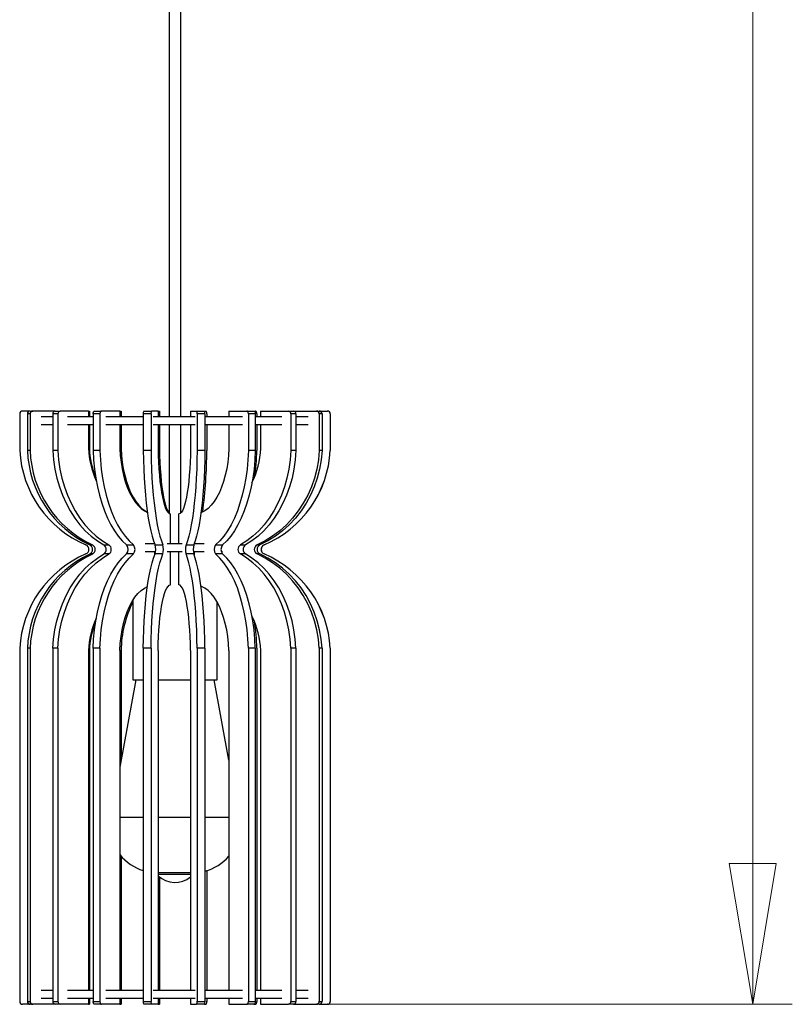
# Model space of a CAD drawing. Header units: millimetres. Extents: x 130.9 to 166.5, y 61.4 to 161.
# Tile 1 of 4: x 130.9 to 150.4, y 61.4 to 86.3. Entities that reach past the tile are written whole.
import ezdxf

# ---------------------------------------------------------------- set-up
doc = ezdxf.new("R2010")
doc.units = ezdxf.units.MM
doc.styles.add('SLDTEXTSTYLE0', font='TXT', dxfattribs={"width": 0.75})
doc.dimstyles.new('SLDDIMSTYLE0', dxfattribs={"dimtxt": 3.5, "dimasz": 3.556, "dimexe": 0, "dimexo": 0.0625, "dimgap": 0.875, "dimtad": 1, "dimdec": 0, "dimlfac": 20, "dimrnd": 1e-09, "dimzin": 12, "dimdsep": 46, "dimtxsty": 'SLDTEXTSTYLE0', "dimblk1": 'CLOSED', "dimblk2": 'CLOSED', "dimsah": 1, "dimcen": 0.09, "dimadec": 0, "dimazin": 3, "dimtfac": 1, "dimtdec": 0, "dimtofl": 0, "dimtmove": 0, "dimatfit": 3, "dimldrblk": 'CLOSED', "dimfxl": 0, "dimfrac": 2, "dimtolj": 1, "dimtzin": 12, "dimarcsym": 0})

# ---------------------------------------------------------------- blocks, each defined once
blk = doc.blocks.new('_Closed')
at = {"color": 0, "linetype": 'ByBlock', "lineweight": -2}
for p, q in [((-1, 0.166667), (0, 0)), ((-1, 0.166667), (-1, -0.166667)), ((0, 0), (-1, -0.166667)), ((0, 0), (-1, 0))]:
    blk.add_line(p, q, dxfattribs=at)
blk = doc.blocks.new('_D')
at = {"color": 7, "linetype": 'Continuous', "lineweight": 0}
for p, q in [((137.181, 133.929), (150.407, 133.929)), ((149.407, 133.929), (149.407, 61.423)), ((138.675, 61.423), (150.407, 61.423))]:
    blk.add_line(p, q, dxfattribs=at)
at = {"color": 7, "linetype": 'Continuous', "lineweight": 18, "xscale": 3.556, "yscale": 3.556}
for p, rotation in [((149.407, 133.929, 8.576), 90.0000000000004), ((149.407, 61.423, 8.576), 270.0000000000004)]:
    blk.add_blockref('_Closed', p, dxfattribs=dict(at, rotation=rotation))
at = {"color": 7, "linetype": 'Continuous', "lineweight": 18, "insert": (144.895, 95.609), "char_height": 3.5, "attachment_point": 1, "rotation": 90, "style": 'SLDTEXTSTYLE0'}
blk.add_mtext('1450', dxfattribs=at)

msp = doc.modelspace()

# ---------------------------------------------------------------- linework, layer by layer
at = {"color": 7, "linetype": 'Continuous', "lineweight": 25}
for p, q in [((134.656, 130.129), (134.656, 76.273)), ((134.956, 76.273), (134.956, 130.129)), ((130.88, 76.348), (130.88, 75.423)), ((131.146, 76.423), (130.955, 76.423)), ((131.076, 76.348), (131.076, 75.423)), ((131.143, 76.348), (131.076, 76.348)), ((131.143, 76.348), (131.143, 75.423)), ((131.146, 76.423), (131.214, 76.423)), ((131.778, 76.423), (131.214, 76.423)), ((131.72, 76.273), (131.427, 76.273)), ((131.72, 76.348), (131.72, 75.423)), ((131.847, 76.348), (131.72, 76.348)), ((131.778, 76.423), (131.905, 76.423)), ((131.847, 76.348), (131.847, 75.423)), ((132.617, 76.423), (131.905, 76.423)), ((132.736, 76.273), (132.085, 76.273)), ((132.617, 76.423), (132.617, 76.273)), ((132.617, 76.423), (132.641, 76.423)), ((132.641, 76.423), (132.641, 76.273)), ((132.736, 76.348), (132.736, 75.423)), ((132.909, 76.348), (132.736, 76.348)), ((132.774, 76.423), (132.947, 76.423)), ((132.909, 76.348), (132.909, 75.423)), ((133.414, 76.423), (132.947, 76.423)), ((134.002, 76.273), (133.061, 76.273)), ((133.414, 76.423), (133.446, 76.423)), ((133.414, 76.423), (133.414, 76.273)), ((133.446, 76.423), (133.446, 76.273)), ((134.199, 76.348), (134.002, 76.348)), ((134.002, 76.348), (134.002, 75.423)), ((134.016, 76.423), (134.212, 76.423)), ((134.199, 76.348), (134.199, 75.423)), ((134.379, 76.423), (134.212, 76.423)), ((135.314, 76.273), (134.253, 76.273)), ((134.379, 76.423), (134.379, 76.273)), ((134.379, 76.423), (134.414, 76.423)), ((134.414, 76.423), (134.414, 76.273)), ((135.197, 76.423), (135.197, 76.273)), ((135.197, 76.423), (135.352, 76.423)), ((135.352, 76.423), (135.55, 76.423)), ((135.562, 76.348), (135.365, 76.348)), ((135.365, 76.348), (135.365, 75.423)), ((135.55, 76.423), (135.596, 76.423)), ((135.562, 76.348), (135.562, 75.423)), ((136.511, 76.273), (135.562, 76.273)), ((135.609, 76.348), (135.609, 76.273)), ((136.166, 76.423), (136.166, 76.273)), ((136.166, 76.423), (136.623, 76.423)), ((136.623, 76.423), (136.797, 76.423)), ((136.66, 76.348), (136.66, 75.423)), ((136.834, 76.348), (136.66, 76.348)), ((136.797, 76.423), (136.838, 76.423)), ((136.834, 76.348), (136.834, 75.423)), ((137.503, 76.273), (136.834, 76.273)), ((136.875, 76.348), (136.875, 76.273)), ((136.97, 76.423), (136.97, 76.273)), ((136.97, 76.423), (137.675, 76.423)), ((137.675, 76.423), (137.805, 76.423)), ((137.732, 76.348), (137.732, 75.423)), ((137.862, 76.348), (137.732, 76.348)), ((137.805, 76.423), (138.381, 76.423)), ((137.862, 76.348), (137.862, 75.423)), ((138.168, 76.273), (137.862, 76.273)), ((138.381, 76.423), (138.45, 76.423)), ((138.45, 76.423), (138.655, 76.423)), ((138.451, 76.348), (138.451, 75.423)), ((138.521, 76.348), (138.451, 76.348)), ((138.521, 76.348), (138.521, 75.423)), ((138.655, 76.423), (138.656, 76.423)), ((138.731, 76.348), (138.73, 76.348)), ((138.73, 76.348), (138.73, 75.423)), ((138.731, 76.348), (138.731, 75.423)), ((131.72, 76.073), (131.427, 76.073)), ((132.736, 76.073), (132.085, 76.073)), ((132.617, 76.073), (132.617, 75.477)), ((132.641, 76.073), (132.641, 75.477)), ((134.002, 76.073), (133.061, 76.073)), ((133.414, 76.073), (133.414, 75.477)), ((133.446, 76.073), (133.446, 75.477)), ((135.314, 76.073), (134.253, 76.073)), ((134.379, 76.073), (134.379, 75.477)), ((134.414, 76.073), (134.414, 75.477)), ((134.656, 76.073), (134.656, 73.832)), ((134.956, 73.848), (134.956, 76.073)), ((135.197, 76.073), (135.197, 75.477)), ((136.511, 76.073), (135.562, 76.073)), ((135.609, 76.073), (135.609, 75.423)), ((136.166, 76.073), (136.166, 75.477)), ((137.503, 76.073), (136.834, 76.073)), ((136.875, 76.073), (136.875, 75.423)), ((136.97, 76.073), (136.97, 75.477)), ((138.168, 76.073), (137.862, 76.073)), ((132.617, 75.477), (132.641, 75.477)), ((133.414, 75.477), (133.446, 75.477)), ((134.379, 75.477), (134.414, 75.477)), ((131.143, 75.423), (131.076, 75.423)), ((131.847, 75.423), (131.72, 75.423)), ((132.909, 75.423), (132.736, 75.423)), ((134.199, 75.423), (134.002, 75.423)), ((135.562, 75.423), (135.365, 75.423)), ((136.834, 75.423), (136.66, 75.423)), ((137.862, 75.423), (137.732, 75.423)), ((138.521, 75.423), (138.451, 75.423)), ((138.731, 75.423), (138.73, 75.423)), ((134.693, 73.073), (134.693, 73.82)), ((134.904, 73.073), (134.904, 73.82)), ((132.652, 73.038), (132.719, 73.038)), ((133.008, 73.038), (133.136, 73.038)), ((133.582, 73.038), (133.754, 73.038)), ((134.054, 73.073), (134.289, 73.073)), ((134.303, 73.038), (134.5, 73.038)), ((134.606, 73.073), (134.985, 73.073)), ((135.085, 73.038), (135.282, 73.038)), ((135.3, 73.073), (135.3, 73.087)), ((135.3, 73.073), (135.539, 73.073)), ((135.833, 73.038), (136.006, 73.038)), ((136.457, 73.038), (136.586, 73.038)), ((136.882, 73.038), (136.952, 73.038)), ((137.057, 73.038), (137.058, 73.038)), ((132.719, 72.808), (132.652, 72.808)), ((133.136, 72.808), (133.008, 72.808)), ((133.754, 72.808), (133.582, 72.808)), ((133.593, 72.873), (133.615, 72.873)), ((134.054, 72.873), (134.315, 72.873)), ((134.298, 72.797), (134.298, 72.873)), ((134.5, 72.808), (134.303, 72.808)), ((134.606, 72.873), (134.985, 72.873)), ((134.693, 72.025), (134.693, 72.873)), ((134.904, 72.025), (134.904, 72.873)), ((135.282, 72.808), (135.085, 72.808)), ((135.271, 72.873), (135.539, 72.873)), ((135.3, 72.758), (135.3, 72.873)), ((136.006, 72.808), (135.833, 72.808)), ((135.98, 72.873), (136.005, 72.873)), ((136.586, 72.808), (136.457, 72.808)), ((136.952, 72.808), (136.882, 72.808)), ((137.058, 72.808), (137.057, 72.808)), ((133.743, 71.638), (133.743, 69.623)), ((135.868, 69.623), (135.868, 71.597)), ((130.88, 70.423), (130.88, 61.498)), ((131.143, 70.423), (131.076, 70.423)), ((131.076, 70.423), (131.076, 61.498)), ((131.143, 70.423), (131.143, 61.498)), ((131.847, 70.423), (131.72, 70.423)), ((131.72, 70.423), (131.72, 61.498)), ((131.847, 70.423), (131.847, 61.498)), ((132.617, 70.368), (132.617, 61.773)), ((132.617, 70.368), (132.641, 70.368)), ((132.641, 70.368), (132.641, 61.773)), ((132.909, 70.423), (132.736, 70.423)), ((132.736, 70.423), (132.736, 61.498)), ((132.909, 70.423), (132.909, 61.498)), ((133.414, 70.368), (133.446, 70.368)), ((133.414, 70.368), (133.414, 61.773)), ((133.446, 70.368), (133.446, 67.595)), ((134.199, 70.423), (134.002, 70.423)), ((134.002, 70.423), (134.002, 61.498)), ((134.199, 70.423), (134.199, 61.498)), ((134.379, 70.368), (134.379, 61.773)), ((135.197, 70.368), (135.197, 61.773)), ((135.365, 70.423), (135.365, 61.498)), ((135.562, 70.423), (135.365, 70.423)), ((135.562, 70.423), (135.562, 61.498)), ((136.166, 70.368), (136.166, 61.773)), ((136.66, 70.423), (136.66, 61.498)), ((136.834, 70.423), (136.66, 70.423)), ((136.834, 70.423), (136.834, 61.498)), ((136.875, 70.423), (136.875, 61.773)), ((136.97, 70.368), (136.97, 61.773)), ((137.732, 70.423), (137.732, 61.498)), ((137.862, 70.423), (137.732, 70.423)), ((137.862, 70.423), (137.862, 61.498)), ((138.451, 70.423), (138.451, 61.498)), ((138.521, 70.423), (138.451, 70.423)), ((138.521, 70.423), (138.521, 61.498)), ((138.73, 70.423), (138.73, 61.498)), ((138.731, 70.423), (138.73, 70.423)), ((138.731, 70.423), (138.731, 61.498)), ((133.819, 69.623), (133.414, 67.422)), ((133.743, 69.623), (134.002, 69.623)), ((134.379, 69.623), (135.197, 69.623)), ((135.562, 69.623), (135.868, 69.623)), ((136.166, 67.595), (135.793, 69.623)), ((133.446, 65.168), (133.446, 61.773)), ((135.609, 64.804), (135.609, 61.773)), ((134.414, 64.642), (134.414, 61.773)), ((131.72, 61.773), (131.427, 61.773)), ((132.736, 61.773), (132.085, 61.773)), ((134.002, 61.773), (133.061, 61.773)), ((135.314, 61.773), (134.253, 61.773)), ((136.511, 61.773), (135.562, 61.773)), ((137.503, 61.773), (136.834, 61.773)), ((138.168, 61.773), (137.862, 61.773)), ((131.076, 61.498), (131.143, 61.498)), ((131.72, 61.573), (131.427, 61.573)), ((131.72, 61.498), (131.847, 61.498)), ((132.736, 61.573), (132.085, 61.573)), ((132.617, 61.573), (132.617, 61.423)), ((132.641, 61.573), (132.641, 61.423)), ((132.736, 61.498), (132.909, 61.498)), ((134.002, 61.573), (133.061, 61.573)), ((133.414, 61.573), (133.414, 61.423)), ((133.446, 61.573), (133.446, 61.423)), ((134.002, 61.498), (134.199, 61.498)), ((135.314, 61.573), (134.253, 61.573)), ((134.379, 61.573), (134.379, 61.423)), ((134.414, 61.573), (134.414, 61.423)), ((135.197, 61.573), (135.197, 61.423)), ((135.365, 61.498), (135.562, 61.498)), ((136.511, 61.573), (135.562, 61.573)), ((135.609, 61.573), (135.609, 61.498)), ((136.166, 61.573), (136.166, 61.423)), ((136.66, 61.498), (136.834, 61.498)), ((137.503, 61.573), (136.834, 61.573)), ((136.875, 61.573), (136.875, 61.498)), ((136.97, 61.573), (136.97, 61.423)), ((137.732, 61.498), (137.862, 61.498)), ((138.168, 61.573), (137.862, 61.573)), ((138.451, 61.498), (138.521, 61.498)), ((138.73, 61.498), (138.731, 61.498)), ((131.146, 61.423), (130.955, 61.423)), ((131.214, 61.423), (131.146, 61.423)), ((131.778, 61.423), (131.214, 61.423)), ((131.905, 61.423), (131.778, 61.423)), ((132.617, 61.423), (131.905, 61.423)), ((132.617, 61.423), (132.641, 61.423)), ((132.947, 61.423), (132.774, 61.423)), ((133.414, 61.423), (132.947, 61.423)), ((133.414, 61.423), (133.446, 61.423)), ((134.212, 61.423), (134.016, 61.423)), ((134.379, 61.423), (134.212, 61.423)), ((134.379, 61.423), (134.414, 61.423)), ((135.197, 61.423), (135.352, 61.423)), ((135.55, 61.423), (135.352, 61.423)), ((135.55, 61.423), (135.596, 61.423)), ((136.166, 61.423), (136.623, 61.423)), ((136.797, 61.423), (136.623, 61.423)), ((136.797, 61.423), (136.838, 61.423)), ((136.97, 61.423), (137.675, 61.423)), ((137.805, 61.423), (137.675, 61.423)), ((137.805, 61.423), (138.381, 61.423)), ((138.45, 61.423), (138.381, 61.423)), ((138.45, 61.423), (138.655, 61.423)), ((138.656, 61.423), (138.655, 61.423))]:
    msp.add_line(p, q, dxfattribs=at)
at = {"color": 8, "linetype": 'Continuous', "lineweight": 25}
for p, q in [((133.414, 66.154), (134.002, 66.154)), ((134.379, 66.154), (135.197, 66.154)), ((135.562, 66.154), (136.166, 66.154)), ((134.379, 64.758), (135.197, 64.758)), ((134.379, 64.709), (135.197, 64.709))]:
    msp.add_line(p, q, dxfattribs=at)
at = {"color": 7, "linetype": 'Continuous', "lineweight": 25, "flags": 128}
for points in [[(132.736, 76.348), (132.737, 76.362), (132.739, 76.377), (132.743, 76.389), (132.747, 76.401), (132.753, 76.41), (132.76, 76.417), (132.767, 76.421), (132.774, 76.423)], [(132.947, 76.423), (132.939, 76.421), (132.932, 76.417), (132.926, 76.41), (132.92, 76.401), (132.915, 76.389), (132.912, 76.377), (132.909, 76.362), (132.909, 76.348)], [(136.66, 76.348), (136.66, 76.362), (136.658, 76.377), (136.654, 76.389), (136.65, 76.401), (136.644, 76.41), (136.638, 76.417), (136.631, 76.421), (136.623, 76.423)], [(136.797, 76.423), (136.804, 76.421), (136.811, 76.417), (136.818, 76.41), (136.823, 76.401), (136.828, 76.389), (136.831, 76.377), (136.834, 76.362), (136.834, 76.348)], [(136.875, 76.348), (136.875, 76.362), (136.873, 76.377), (136.869, 76.389), (136.864, 76.401), (136.859, 76.41), (136.852, 76.417), (136.845, 76.421), (136.838, 76.423)], [(133.414, 75.477), (133.423, 75.301), (133.442, 75.128), (133.469, 74.959), (133.504, 74.797), (133.548, 74.642), (133.599, 74.497), (133.658, 74.363), (133.723, 74.241), (133.794, 74.133), (133.87, 74.039), (133.95, 73.962), (134.034, 73.9), (134.109, 73.861)], [(133.446, 75.477), (133.455, 75.301), (133.473, 75.128), (133.499, 74.959), (133.534, 74.797), (133.577, 74.642), (133.627, 74.497), (133.684, 74.363), (133.748, 74.241), (133.817, 74.133), (133.892, 74.039), (133.97, 73.962), (134.053, 73.9), (134.107, 73.869)], [(134.379, 75.477), (134.382, 75.301), (134.388, 75.128), (134.398, 74.959), (134.411, 74.797), (134.426, 74.642), (134.444, 74.497), (134.465, 74.363), (134.488, 74.241), (134.513, 74.133), (134.541, 74.039), (134.569, 73.962), (134.599, 73.9), (134.63, 73.856), (134.661, 73.829), (134.693, 73.82)], [(134.414, 75.477), (134.417, 75.301), (134.423, 75.128), (134.432, 74.959), (134.444, 74.797), (134.459, 74.642), (134.476, 74.497), (134.495, 74.363), (134.517, 74.241), (134.54, 74.133), (134.565, 74.039), (134.592, 73.962), (134.62, 73.9), (134.648, 73.856), (134.656, 73.848)], [(135.197, 75.477), (135.194, 75.301), (135.188, 75.128), (135.179, 74.959), (135.167, 74.797), (135.153, 74.642), (135.136, 74.497), (135.117, 74.363), (135.095, 74.241), (135.072, 74.133), (135.046, 74.039), (135.02, 73.962), (134.992, 73.9), (134.963, 73.856), (134.934, 73.829), (134.904, 73.82)], [(136.166, 75.477), (136.157, 75.301), (136.139, 75.128), (136.112, 74.959), (136.077, 74.797), (136.035, 74.642), (135.984, 74.497), (135.927, 74.363), (135.864, 74.241), (135.794, 74.133), (135.72, 74.039), (135.641, 73.962), (135.559, 73.9), (135.474, 73.856), (135.461, 73.851)], [(131.72, 75.423), (131.737, 75.188), (131.771, 74.956), (131.819, 74.728), (131.882, 74.507), (131.959, 74.293), (132.051, 74.089), (132.155, 73.896), (132.272, 73.715), (132.4, 73.548), (132.539, 73.395), (132.687, 73.259), (132.844, 73.139), (133.008, 73.038)], [(131.847, 75.423), (131.865, 75.188), (131.898, 74.956), (131.946, 74.728), (132.01, 74.507), (132.087, 74.293), (132.178, 74.089), (132.283, 73.896), (132.4, 73.715), (132.528, 73.548), (132.667, 73.395), (132.815, 73.259), (132.972, 73.139), (133.136, 73.038)], [(132.736, 75.423), (132.748, 75.188), (132.769, 74.956), (132.801, 74.728), (132.843, 74.507), (132.893, 74.293), (132.953, 74.089), (133.022, 73.896), (133.098, 73.715), (133.183, 73.548), (133.274, 73.395), (133.371, 73.259), (133.474, 73.139), (133.582, 73.038)], [(132.909, 75.423), (132.92, 75.188), (132.942, 74.956), (132.974, 74.728), (133.015, 74.507), (133.066, 74.293), (133.126, 74.089), (133.194, 73.896), (133.271, 73.715), (133.355, 73.548), (133.446, 73.395), (133.544, 73.259), (133.647, 73.139), (133.754, 73.038)], [(134.002, 75.423), (134.006, 75.188), (134.014, 74.956), (134.025, 74.728), (134.04, 74.507), (134.058, 74.293), (134.079, 74.089), (134.104, 73.896), (134.131, 73.715), (134.161, 73.548), (134.193, 73.395), (134.228, 73.259), (134.264, 73.139), (134.303, 73.038)], [(134.199, 75.423), (134.203, 75.188), (134.211, 74.956), (134.222, 74.728), (134.237, 74.507), (134.255, 74.293), (134.276, 74.089), (134.3, 73.896), (134.328, 73.715), (134.358, 73.548), (134.39, 73.395), (134.425, 73.259), (134.461, 73.139), (134.5, 73.038)], [(135.365, 75.423), (135.361, 75.188), (135.354, 74.956), (135.343, 74.728), (135.33, 74.507), (135.313, 74.293), (135.293, 74.089), (135.27, 73.896), (135.245, 73.715), (135.217, 73.548), (135.187, 73.395), (135.154, 73.259), (135.12, 73.139), (135.085, 73.038)], [(135.562, 75.423), (135.558, 75.188), (135.551, 74.956), (135.541, 74.728), (135.527, 74.507), (135.51, 74.293), (135.49, 74.089), (135.467, 73.896), (135.442, 73.715), (135.414, 73.548), (135.384, 73.395), (135.352, 73.259), (135.317, 73.139), (135.282, 73.038)], [(136.66, 75.423), (136.649, 75.188), (136.628, 74.956), (136.597, 74.728), (136.556, 74.507), (136.506, 74.293), (136.448, 74.089), (136.381, 73.896), (136.306, 73.715), (136.223, 73.548), (136.134, 73.395), (136.039, 73.259), (135.938, 73.139), (135.833, 73.038)], [(136.834, 75.423), (136.823, 75.188), (136.802, 74.956), (136.771, 74.728), (136.73, 74.507), (136.68, 74.293), (136.622, 74.089), (136.555, 73.896), (136.48, 73.715), (136.397, 73.548), (136.308, 73.395), (136.213, 73.259), (136.112, 73.139), (136.006, 73.038)], [(137.732, 75.423), (137.715, 75.188), (137.682, 74.956), (137.634, 74.728), (137.572, 74.507), (137.495, 74.293), (137.405, 74.089), (137.301, 73.896), (137.186, 73.715), (137.059, 73.548), (136.921, 73.395), (136.775, 73.259), (136.619, 73.139), (136.457, 73.038)], [(137.862, 75.423), (137.844, 75.188), (137.811, 74.956), (137.764, 74.728), (137.701, 74.507), (137.624, 74.293), (137.534, 74.089), (137.431, 73.896), (137.315, 73.715), (137.188, 73.548), (137.051, 73.395), (136.904, 73.259), (136.749, 73.139), (136.586, 73.038)], [(138.451, 75.423), (138.429, 75.188), (138.389, 74.956), (138.33, 74.728), (138.254, 74.507), (138.159, 74.293), (138.048, 74.089), (137.921, 73.896), (137.779, 73.715), (137.623, 73.548), (137.453, 73.395), (137.273, 73.259), (137.082, 73.139), (136.882, 73.038)], [(138.521, 75.423), (138.499, 75.188), (138.459, 74.956), (138.4, 74.728), (138.323, 74.507), (138.229, 74.293), (138.118, 74.089), (137.99, 73.896), (137.848, 73.715), (137.692, 73.548), (137.523, 73.395), (137.342, 73.259), (137.151, 73.139), (136.952, 73.038)], [(131.72, 70.423), (131.737, 70.658), (131.771, 70.89), (131.819, 71.117), (131.882, 71.339), (131.959, 71.552), (132.051, 71.757), (132.155, 71.95), (132.272, 72.131), (132.4, 72.298), (132.539, 72.45), (132.687, 72.587), (132.844, 72.706), (133.008, 72.808)], [(131.847, 70.423), (131.865, 70.658), (131.898, 70.89), (131.946, 71.117), (132.01, 71.339), (132.087, 71.552), (132.178, 71.757), (132.283, 71.95), (132.4, 72.131), (132.528, 72.298), (132.667, 72.45), (132.815, 72.587), (132.972, 72.706), (133.136, 72.808)], [(132.736, 70.423), (132.748, 70.658), (132.769, 70.89), (132.801, 71.117), (132.843, 71.339), (132.893, 71.552), (132.953, 71.757), (133.022, 71.95), (133.098, 72.131), (133.183, 72.298), (133.274, 72.45), (133.371, 72.587), (133.474, 72.706), (133.582, 72.808)], [(132.909, 70.423), (132.92, 70.658), (132.942, 70.89), (132.974, 71.117), (133.015, 71.339), (133.066, 71.552), (133.126, 71.757), (133.194, 71.95), (133.271, 72.131), (133.355, 72.298), (133.446, 72.45), (133.544, 72.587), (133.647, 72.706), (133.754, 72.808)], [(134.002, 70.423), (134.006, 70.658), (134.014, 70.89), (134.025, 71.117), (134.04, 71.339), (134.058, 71.552), (134.079, 71.757), (134.104, 71.95), (134.131, 72.131), (134.161, 72.298), (134.193, 72.45), (134.228, 72.587), (134.264, 72.706), (134.303, 72.808)], [(134.199, 70.423), (134.203, 70.658), (134.211, 70.89), (134.222, 71.117), (134.237, 71.339), (134.255, 71.552), (134.276, 71.757), (134.3, 71.95), (134.328, 72.131), (134.358, 72.298), (134.39, 72.45), (134.425, 72.587), (134.461, 72.706), (134.5, 72.808)], [(135.365, 70.423), (135.361, 70.658), (135.354, 70.89), (135.343, 71.117), (135.33, 71.339), (135.313, 71.552), (135.293, 71.757), (135.27, 71.95), (135.245, 72.131), (135.217, 72.298), (135.187, 72.45), (135.154, 72.587), (135.12, 72.706), (135.085, 72.808)], [(135.562, 70.423), (135.558, 70.658), (135.551, 70.89), (135.541, 71.117), (135.527, 71.339), (135.51, 71.552), (135.49, 71.757), (135.467, 71.95), (135.442, 72.131), (135.414, 72.298), (135.384, 72.45), (135.352, 72.587), (135.317, 72.706), (135.282, 72.808)], [(136.66, 70.423), (136.649, 70.658), (136.628, 70.89), (136.597, 71.117), (136.556, 71.339), (136.506, 71.552), (136.448, 71.757), (136.381, 71.95), (136.306, 72.131), (136.223, 72.298), (136.134, 72.45), (136.039, 72.587), (135.938, 72.706), (135.833, 72.808)], [(136.834, 70.423), (136.823, 70.658), (136.802, 70.89), (136.771, 71.117), (136.73, 71.339), (136.68, 71.552), (136.622, 71.757), (136.555, 71.95), (136.48, 72.131), (136.397, 72.298), (136.308, 72.45), (136.213, 72.587), (136.112, 72.706), (136.006, 72.808)], [(137.732, 70.423), (137.715, 70.658), (137.682, 70.89), (137.634, 71.117), (137.572, 71.339), (137.495, 71.552), (137.405, 71.757), (137.301, 71.95), (137.186, 72.131), (137.059, 72.298), (136.921, 72.45), (136.775, 72.587), (136.619, 72.706), (136.457, 72.808)], [(137.862, 70.423), (137.844, 70.658), (137.811, 70.89), (137.764, 71.117), (137.701, 71.339), (137.624, 71.552), (137.534, 71.757), (137.431, 71.95), (137.315, 72.131), (137.188, 72.298), (137.051, 72.45), (136.904, 72.587), (136.749, 72.706), (136.586, 72.808)], [(138.451, 70.423), (138.429, 70.658), (138.389, 70.89), (138.33, 71.117), (138.254, 71.339), (138.159, 71.552), (138.048, 71.757), (137.921, 71.95), (137.779, 72.131), (137.623, 72.298), (137.453, 72.45), (137.273, 72.587), (137.082, 72.706), (136.882, 72.808)], [(138.521, 70.423), (138.499, 70.658), (138.459, 70.89), (138.4, 71.117), (138.323, 71.339), (138.229, 71.552), (138.118, 71.757), (137.99, 71.95), (137.848, 72.131), (137.692, 72.298), (137.523, 72.45), (137.342, 72.587), (137.151, 72.706), (136.952, 72.808)], [(133.414, 70.368), (133.423, 70.544), (133.442, 70.718), (133.469, 70.887), (133.504, 71.049), (133.548, 71.204), (133.599, 71.349), (133.658, 71.483), (133.723, 71.605), (133.794, 71.713), (133.87, 71.806), (133.95, 71.884), (134.034, 71.945), (134.109, 71.985)], [(134.379, 70.368), (134.382, 70.544), (134.388, 70.718), (134.398, 70.887), (134.411, 71.049), (134.426, 71.204), (134.444, 71.349), (134.465, 71.483), (134.488, 71.605), (134.513, 71.713), (134.541, 71.806), (134.569, 71.884), (134.599, 71.945), (134.63, 71.99), (134.661, 72.016), (134.693, 72.025)], [(135.197, 70.368), (135.194, 70.544), (135.188, 70.718), (135.179, 70.887), (135.167, 71.049), (135.153, 71.204), (135.136, 71.349), (135.117, 71.483), (135.095, 71.605), (135.072, 71.713), (135.046, 71.806), (135.02, 71.884), (134.992, 71.945), (134.963, 71.99), (134.934, 72.016), (134.904, 72.025)], [(136.166, 70.368), (136.157, 70.544), (136.139, 70.718), (136.112, 70.887), (136.077, 71.049), (136.035, 71.204), (135.984, 71.349), (135.927, 71.483), (135.864, 71.605), (135.794, 71.713), (135.72, 71.806), (135.641, 71.884), (135.559, 71.945), (135.474, 71.99), (135.461, 71.995)], [(132.774, 61.423), (132.767, 61.424), (132.76, 61.429), (132.753, 61.435), (132.747, 61.445), (132.743, 61.456), (132.739, 61.469), (132.737, 61.483), (132.736, 61.498)], [(132.909, 61.498), (132.909, 61.483), (132.912, 61.469), (132.915, 61.456), (132.92, 61.445), (132.926, 61.435), (132.932, 61.429), (132.939, 61.424), (132.947, 61.423)], [(136.623, 61.423), (136.631, 61.424), (136.638, 61.429), (136.644, 61.435), (136.65, 61.445), (136.654, 61.456), (136.658, 61.469), (136.66, 61.483), (136.66, 61.498)], [(136.834, 61.498), (136.834, 61.483), (136.831, 61.469), (136.828, 61.456), (136.823, 61.445), (136.818, 61.435), (136.811, 61.429), (136.804, 61.424), (136.797, 61.423)], [(136.838, 61.423), (136.845, 61.424), (136.852, 61.429), (136.859, 61.435), (136.864, 61.445), (136.869, 61.456), (136.873, 61.469), (136.875, 61.483), (136.875, 61.498)]]:
    msp.add_lwpolyline(points, dxfattribs=at)
at = {"color": 7, "linetype": 'Continuous', "lineweight": 25}
for centre, radius, start, end in [((130.955, 76.348), 0.075, 90.0005, 180.0005), ((131.149, 76.35), 0.0729, 91.7689, 181.6659), ((131.216, 76.35), 0.0729, 91.7689, 181.6659), ((131.787, 76.355), 0.0681, 98.3718, 186.4368), ((131.915, 76.355), 0.0681, 98.3718, 186.4368), ((134.117, 76.366), 0.116, 150.6163, 189.0087), ((134.313, 76.366), 0.116, 150.6163, 189.0087), ((135.244, 76.366), 0.123, 351.4567, 27.5705), ((135.441, 76.366), 0.123, 351.4567, 27.5705), ((135.495, 76.366), 0.116, 350.9913, 29.3837), ((137.665, 76.356), 0.0679, 353.3546, 81.2657), ((137.794, 76.356), 0.0679, 353.3546, 81.2657), ((138.378, 76.35), 0.0728, 358.214, 88.0951), ((138.448, 76.35), 0.0728, 358.214, 88.0951), ((138.655, 76.348), 0.075, 359.9995, 89.9995), ((138.656, 76.348), 0.075, 359.9995, 89.9995), ((134.75, 75.555), 2.134, 182.0938, 204.7909), ((134.809, 75.557), 2.169, 182.1124, 202.0609), ((134.844, 75.55), 2.128, 333.575, 358.0421), ((133.63, 75.573), 2.754, 183.1218, 246.9884), ((133.823, 75.525), 2.749, 182.1348, 244.779), ((133.89, 75.525), 2.749, 182.1348, 244.779), ((123.511, 75.463), 12.099, 352.4338, 359.8118), ((131.641, 75.562), 5.236, 350.9982, 358.4758), ((135.98, 75.573), 2.754, 293.0116, 356.8782), ((135.981, 75.573), 2.754, 293.0116, 356.8782), ((132.505, 72.923), 0.125, 293.0118, 66.9882), ((132.596, 72.923), 0.128, 295.8016, 64.1984), ((132.663, 72.923), 0.128, 295.8016, 64.1984), ((132.928, 72.923), 0.14, 304.7884, 55.2116), ((133.056, 72.923), 0.14, 304.7884, 55.2116), ((133.439, 72.923), 0.183, 321.1025, 38.8975), ((133.612, 72.923), 0.183, 321.1025, 38.8975), ((133.863, 72.923), 0.454, 345.3349, 14.6651), ((134.06, 72.923), 0.454, 345.3349, 14.6651), ((135.557, 72.923), 0.486, 166.3069, 193.6931), ((135.754, 72.923), 0.486, 166.3069, 193.6931), ((135.979, 72.923), 0.186, 141.8258, 218.1742), ((136.153, 72.923), 0.186, 141.8258, 218.1742), ((136.538, 72.923), 0.141, 125.231, 234.769), ((136.668, 72.923), 0.141, 125.231, 234.769), ((136.938, 72.923), 0.128, 116.0081, 243.9919), ((137.008, 72.923), 0.128, 116.0081, 243.9919), ((137.106, 72.923), 0.125, 113.0118, 246.9882), ((137.107, 72.923), 0.125, 113.0118, 246.9882), ((133.63, 70.273), 2.754, 113.0116, 176.8782), ((133.823, 70.32), 2.749, 115.221, 177.8652), ((133.89, 70.32), 2.749, 115.221, 177.8652), ((135.98, 70.273), 2.754, 3.1218, 66.9884), ((135.981, 70.273), 2.754, 3.1218, 66.9884), ((136.142, 70.366), 2.696, 152.8293, 179.9418), ((134.844, 70.296), 2.128, 1.9579, 26.425), ((134.75, 70.29), 2.134, 155.2091, 177.9062), ((134.809, 70.288), 2.169, 157.9391, 177.8876), ((131.641, 70.284), 5.236, 1.5242, 9.0018), ((134.347, 65.939), 1.186, 218.1046, 253.0738), ((135.264, 65.939), 1.186, 284.5503, 319.4724), ((134.806, 65.129), 0.625, 226.8733, 308.7975), ((130.955, 61.498), 0.075, 179.9995, 269.9995), ((131.149, 61.496), 0.0729, 178.3341, 268.2311), ((131.216, 61.496), 0.0729, 178.3341, 268.2311), ((131.787, 61.49), 0.0681, 173.5632, 261.6282), ((131.915, 61.49), 0.0681, 173.5632, 261.6282), ((134.117, 61.48), 0.116, 170.9913, 209.3837), ((134.313, 61.48), 0.116, 170.9913, 209.3837), ((135.244, 61.48), 0.123, 332.4295, 8.5433), ((135.441, 61.48), 0.123, 332.4295, 8.5433), ((135.495, 61.48), 0.116, 330.6163, 9.0087), ((137.665, 61.49), 0.0679, 278.7343, 6.6454), ((137.794, 61.49), 0.0679, 278.7343, 6.6454), ((138.378, 61.496), 0.0728, 271.9049, 1.786), ((138.448, 61.496), 0.0728, 271.9049, 1.786), ((138.655, 61.498), 0.075, 270.0005, 0.0005), ((138.656, 61.498), 0.075, 270.0005, 0.0005)]:
    msp.add_arc(centre, radius, start, end, dxfattribs=at)

# ---------------------------------------------------------------- dimensions: what is measured, and where the dimension line sits
at = {"color": 7, "linetype": 'Continuous', "lineweight": 18}
dim = msp.add_linear_dim(base=(149.407, 61.423), p1=(136.181, 133.929), p2=(137.675, 61.423), angle=90, dimstyle='SLDDIMSTYLE0', dxfattribs=at)
dim.commit()
dim.dimension.update_dxf_attribs({"geometry": '_D', "text_midpoint": (149.407, 100.782), "dimtype": 160})

doc.saveas('drawing.dxf')
